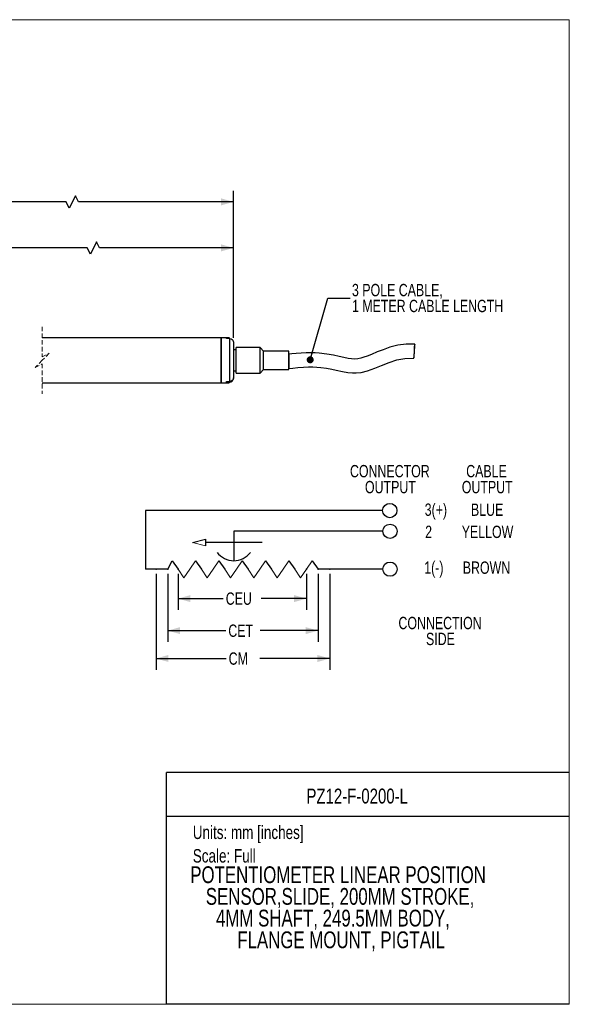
# Model space of a CAD drawing. Header units: millimetres. Extents: x 0 to 432, y 0 to 279.
# Tile 2 of 2: x 276 to 432, y 0 to 279. Entities that reach past the tile are written whole.
import ezdxf
from ezdxf.enums import TextEntityAlignment as Align

# ---------------------------------------------------------------- set-up
doc = ezdxf.new("R2010")
doc.units = ezdxf.units.MM
doc.header["$PDSIZE"] = -1
doc.linetypes.add('HIDDEN', pattern=[1.905, 1.27, -0.635])
doc.layers.add('DIMENSIONS', color=140, linetype='Continuous', lineweight=25)
doc.layers.add('TEXT', color=140, linetype='Continuous', lineweight=25)
doc.styles.add('SLDTEXTSTYLE0', font='TXT', dxfattribs={"width": 0.75})
doc.dimstyles.new('SLDDIMSTYLE0', dxfattribs={"dimtxt": 3.5, "dimasz": 3.5, "dimexe": 0, "dimexo": 0.0625, "dimgap": 0.875, "dimtad": 0, "dimtih": 1, "dimtoh": 1, "dimdec": 1, "dimrnd": 1e-09, "dimzin": 12, "dimdsep": 46, "dimtxsty": 'SLDTEXTSTYLE0', "dimsah": 1, "dimcen": 0.09, "dimadec": 0, "dimazin": 3, "dimtfac": 1, "dimtdec": 1, "dimtofl": 0, "dimtmove": 0, "dimatfit": 3, "dimfxl": 0, "dimfrac": 2, "dimtolj": 1, "dimtzin": 12, "dimarcsym": 0})
doc.dimstyles.new('SLDDIMSTYLE7', dxfattribs={"dimtxt": 0.18, "dimasz": 2, "dimexe": 0, "dimexo": 0.0625, "dimgap": 0, "dimtad": 0, "dimtih": 1, "dimtoh": 1, "dimdec": 0, "dimrnd": 1e-09, "dimzin": 0, "dimdsep": 46, "dimtxsty": 'Standard', "dimblk1": 'DOT', "dimblk2": 'DOT', "dimsah": 1, "dimcen": 0.09, "dimadec": 0, "dimazin": 0, "dimtfac": 2, "dimtdec": 0, "dimtofl": 0, "dimtmove": 0, "dimatfit": 3, "dimldrblk": 'DOT', "dimfxl": 0, "dimfrac": 2, "dimtolj": 1, "dimtzin": 0, "dimarcsym": 0})

# ---------------------------------------------------------------- blocks, each defined once
blk = doc.blocks.new('SW_NOTE_0')
at = {"layer": 'TEXT', "color": 0, "insert": (0, 4.91), "char_height": 3.81, "attachment_point": 1, "style": 'SLDTEXTSTYLE0'}
blk.add_mtext('Units: mm [inches]', dxfattribs=at)
blk = doc.blocks.new('SW_NOTE_0_1')
at = {"layer": 'TEXT', "color": 0, "insert": (0, 4.91), "char_height": 3.81, "attachment_point": 1, "style": 'SLDTEXTSTYLE0'}
blk.add_mtext('Scale: Full', dxfattribs=at)
blk = doc.blocks.new('Block1')
at = {"color": 140, "linetype": 'Continuous', "lineweight": 18}
blk.add_line((431.8, 0), (431.8, 65.76), dxfattribs=at)
at = {"layer": 'TEXT'}
for p, q in [((431.8, 65.76), (317.5, 65.76)), ((317.5, 0), (317.5, 65.76)), ((317.5, 53.39), (431.8, 53.39)), ((431.8, 0), (317.5, 0))]:
    blk.add_line(p, q, dxfattribs=at)
for name, p in [('SW_NOTE_0', (324.99, 45.8)), ('SW_NOTE_0_1', (324.99, 39.13))]:
    blk.add_blockref(name, p, dxfattribs=at)
at = {"layer": 'TEXT', "color": 140, "style": 'SLDTEXTSTYLE0', "width": 0.75}
for tag, height, p in [('AUTOATTR0', 4.23, (357.23, 55.71)), ('AUTOATTR1_0', 4.76, (324.27, 32.96)), ('AUTOATTR1_1', 4.76, (328.68, 26.81)), ('AUTOATTR1_2', 4.76, (331.57, 20.65)), ('AUTOATTR1_3', 4.76, (337.61, 14.49))]:
    blk.add_attdef(tag, text='', height=height, dxfattribs=at).set_placement(p, align=Align.BOTTOM_LEFT)
blk = doc.blocks.new('_D')
at = {"layer": 'DIMENSIONS'}
for p, q in [((320.82, 122.2), (320.82, 111.96)), ((357.22, 122.2), (357.22, 111.96)), ((320.82, 115.13), (333.63, 115.13)), ((357.22, 115.13), (344.41, 115.13))]:
    blk.add_line(p, q, dxfattribs=at)
for points in [[(320.82, 115.13), (324.32, 114.13), (324.32, 116.13)], [(357.22, 115.13), (353.72, 116.13), (353.72, 114.13)]]:
    blk.add_solid(points, dxfattribs=at)
at = {"layer": 'DIMENSIONS', "insert": (334.34, 116.87), "char_height": 3.5, "attachment_point": 1, "style": 'SLDTEXTSTYLE0'}
blk.add_mtext('CEU', dxfattribs=at)
blk = doc.blocks.new('_D_1')
at = {"layer": 'DIMENSIONS'}
for p, q in [((317.89, 122.2), (317.89, 102.86)), ((360.52, 122.2), (360.52, 102.86)), ((317.89, 106.04), (334.36, 106.04)), ((360.52, 106.04), (344.06, 106.04))]:
    blk.add_line(p, q, dxfattribs=at)
for points in [[(317.89, 106.04), (321.39, 105.04), (321.39, 107.04)], [(360.52, 106.04), (357.02, 107.04), (357.02, 105.04)]]:
    blk.add_solid(points, dxfattribs=at)
at = {"layer": 'DIMENSIONS', "insert": (335.07, 107.77), "char_height": 3.5, "attachment_point": 1, "style": 'SLDTEXTSTYLE0'}
blk.add_mtext('CET', dxfattribs=at)
blk = doc.blocks.new('_D_2')
at = {"layer": 'DIMENSIONS'}
for p, q in [((314.59, 122.2), (314.59, 94.95)), ((363.83, 122.2), (363.83, 94.95)), ((314.59, 98.13), (334.46, 98.13)), ((363.83, 98.13), (343.96, 98.13))]:
    blk.add_line(p, q, dxfattribs=at)
for points in [[(314.59, 98.13), (318.09, 97.13), (318.09, 99.13)], [(363.83, 98.13), (360.33, 99.13), (360.33, 97.13)]]:
    blk.add_solid(points, dxfattribs=at)
at = {"layer": 'DIMENSIONS', "insert": (335.17, 99.86), "char_height": 3.5, "attachment_point": 1, "style": 'SLDTEXTSTYLE0'}
blk.add_mtext('CM', dxfattribs=at)
blk = doc.blocks.new('SW_NOTE_0_2')
at = {"layer": 'TEXT', "color": 0, "char_height": 3.5, "attachment_point": 2, "style": 'SLDTEXTSTYLE0'}
for s, insert in [('CONNECTOR', (14.77, 4.51)), ('OUTPUT', (14.93, -0.01))]:
    blk.add_mtext(s, dxfattribs=dict(at, insert=insert))
blk = doc.blocks.new('SW_NOTE_0_3')
at = {"layer": 'TEXT', "color": 0, "char_height": 3.5, "attachment_point": 2, "style": 'SLDTEXTSTYLE0'}
for s, insert in [('CONNECTION', (15.7, 4.51)), ('SIDE', (15.82, -0.01))]:
    blk.add_mtext(s, dxfattribs=dict(at, insert=insert))
blk = doc.blocks.new('SW_NOTE_0_4')
at = {"layer": 'TEXT', "color": 0, "char_height": 3.5, "attachment_point": 2, "style": 'SLDTEXTSTYLE0'}
for s, insert in [('CABLE', (7.05, 4.51)), ('OUTPUT', (7.26, -0.01))]:
    blk.add_mtext(s, dxfattribs=dict(at, insert=insert))
blk = doc.blocks.new('SW_NOTE_0_6')
at = {"layer": 'TEXT', "color": 0, "char_height": 3.5, "attachment_point": 1, "style": 'SLDTEXTSTYLE0'}
for s, insert in [('3 POLE CABLE,', (0.53, 4.05)), ('1 METER CABLE LENGTH', (0.53, -0.47))]:
    blk.add_mtext(s, dxfattribs=dict(at, insert=insert))
blk = doc.blocks.new('_Dot')
at = {"color": 0, "linetype": 'ByBlock', "lineweight": -2}
blk.add_line((-0.5, 0), (-1, 0), dxfattribs=at)
at = {"color": 0, "linetype": 'ByBlock', "const_width": 0.5}
blk.add_lwpolyline([(-0.25, 0, 1), (0.25, 0, 1)], format="xyb", close=True, dxfattribs=at)

msp = doc.modelspace()

# ---------------------------------------------------------------- linework, layer by layer
at = {"color": 7, "linetype": 'Continuous', "lineweight": 18}
for p, q in [((0, 279.4), (431.8, 279.4)), ((431.8, 0), (431.8, 279.4)), ((0, 0), (431.8, 0))]:
    msp.add_line(p, q, dxfattribs=at)
at = {"color": 7, "linetype": 'HIDDEN', "lineweight": 18}
for p, q in [((282.26, 192.27), (282.26, 183.74)), ((282.26, 183.74), (284.26, 184.74)), ((284.26, 184.74), (282.26, 182.74)), ((282.26, 182.74), (280.26, 180.74)), ((280.26, 180.74), (282.26, 181.74)), ((282.26, 181.74), (282.26, 173.22))]:
    msp.add_line(p, q, dxfattribs=at)
for p, q in [((333.01, 189.09), (282.26, 189.09)), ((334.51, 189.09), (333.01, 189.09)), ((333.01, 176.39), (333.01, 189.09)), ((333.01, 189.09), (333.01, 180.45)), ((334.51, 189.14), (334.51, 189.09)), ((335.16, 189.14), (335.16, 188.9)), ((335.27, 189.09), (335.27, 188.9)), ((337.26, 185.7), (336.51, 185.7)), ((344.07, 186.34), (337.26, 186.34)), ((337.26, 179.14), (337.26, 186.34)), ((345.07, 185.34), (344.07, 186.34)), ((344.07, 179.14), (344.07, 186.34)), ((352.26, 185.34), (345.07, 185.34)), ((345.07, 180.14), (345.07, 185.34)), ((352.26, 180.14), (352.26, 185.34)), ((352.26, 184.43), (352.26, 180.48)), ((333.01, 180.45), (333.01, 176.39)), ((336.51, 179.79), (337.26, 179.79)), ((337.26, 179.14), (344.07, 179.14)), ((344.07, 179.14), (345.07, 180.14)), ((345.07, 180.14), (352.26, 180.14)), ((282.26, 176.39), (333.01, 176.39)), ((333.01, 176.39), (334.51, 176.39)), ((334.51, 176.7), (335.51, 176.7)), ((334.51, 176.43), (334.51, 176.7)), ((334.51, 176.43), (334.51, 176.34)), ((335.16, 176.7), (335.16, 176.34)), ((335.27, 176.7), (335.27, 176.53)), ((335.27, 176.53), (335.27, 176.4)), ((335.51, 176.7), (335.51, 177.09))]:
    msp.add_line(p, q)
at = {"flags": 128}
for points in [[(335.27, 189.09), (335.26, 189.1), (335.25, 189.11), (335.24, 189.12), (335.22, 189.13), (335.21, 189.13), (335.19, 189.14), (335.17, 189.14), (335.16, 189.14), (334.51, 189.14)], [(335.51, 188.9), (334.51, 188.9), (334.51, 188.99), (334.51, 189.06), (334.51, 189.09)], [(335.51, 177.09), (335.51, 177.63), (335.51, 178.3), (335.51, 179.09), (335.51, 179.97), (335.51, 180.92), (335.51, 181.93), (335.51, 182.95), (335.51, 183.97), (335.51, 184.95), (335.51, 185.88), (335.51, 186.73), (335.51, 187.47), (335.51, 188.09), (335.51, 188.57), (335.51, 188.9), (335.83, 188.85), (336.11, 188.69), (336.33, 188.44), (336.47, 188.13), (336.51, 187.85), (336.51, 187.49), (336.51, 186.99), (336.51, 186.35), (336.51, 185.6), (336.51, 184.76), (336.51, 183.85), (336.51, 182.92), (336.51, 181.97), (336.51, 181.05), (336.51, 180.19), (336.51, 179.4), (336.51, 178.72), (336.51, 178.16), (336.51, 177.75), (336.5, 177.63), (336.4, 177.27), (336.18, 176.97), (335.89, 176.78), (335.57, 176.7), (335.51, 176.7)], [(387.96, 187.37), (385.56, 187.29), (383.15, 187), (380.91, 186.43), (378.97, 185.76), (377.32, 185.11), (375.66, 184.43), (374.41, 183.94), (373.51, 183.62), (372.66, 183.36), (371.77, 183.18), (370.8, 183.11), (370.03, 183.15), (369.07, 183.3), (367.82, 183.57), (366.52, 183.86), (364.94, 184.19), (363.06, 184.51), (360.81, 184.75), (359.67, 184.82), (358.44, 184.85), (357.12, 184.83), (355.7, 184.76), (354.31, 184.66), (353.1, 184.55), (352.26, 184.46)], [(387.96, 187.07), (387.96, 187.35), (387.94, 187.32), (387.91, 186.99), (387.87, 186.42), (387.82, 185.69), (387.77, 184.91), (387.74, 184.21), (387.71, 183.68), (387.71, 183.4), (387.73, 183.43), (387.76, 183.76), (387.8, 184.33), (387.85, 185.06), (387.9, 185.83), (387.93, 186.54), (387.96, 187.07)], [(352.26, 180.46), (353.36, 180.56), (354.82, 180.7), (356.36, 180.81), (357.78, 180.86), (359.06, 180.86), (360.22, 180.8), (361.27, 180.72), (362.96, 180.49), (364.4, 180.23), (365.64, 179.97), (367.49, 179.55), (369.01, 179.27), (370.27, 179.15), (371.38, 179.15), (372.79, 179.32), (374.53, 179.76), (376.62, 180.52), (378.55, 181.3), (380.68, 182.14), (382.91, 182.86), (385.16, 183.26), (387.72, 183.38)], [(334.51, 176.34), (335.16, 176.34), (335.17, 176.35), (335.19, 176.35), (335.21, 176.35), (335.22, 176.36), (335.24, 176.37), (335.25, 176.38), (335.26, 176.39), (335.27, 176.4), (335.34, 176.49), (335.4, 176.59), (335.46, 176.68), (335.49, 176.72)]]:
    msp.add_lwpolyline(points, dxfattribs=at)
for centre, radius, start, end in [((333.3, 187.54), 2.51, 31.9359, 38.092), ((335.46, 177.63), 1.05, 266.7605, 6.2708)]:
    msp.add_arc(centre, radius, start, end)
at = {"layer": 'DIMENSIONS'}
for p, q in [((336.51, 189.12), (336.51, 230.87)), ((336.51, 189.12), (336.51, 217.82)), ((378.84, 140.11), (311.58, 140.11)), ((311.58, 140.11), (311.58, 123.47)), ((378.92, 134.23), (336.62, 134.23)), ((336.62, 134.23), (336.62, 125.89)), ((324.89, 131.04), (328.6, 131.96)), ((328.6, 131.96), (328.6, 130.12)), ((344.64, 131.04), (328.6, 131.04)), ((317.89, 123.47), (319.17, 125.89)), ((319.17, 125.89), (320.82, 123.47)), ((325.79, 125.89), (327.44, 123.47)), ((332.4, 125.89), (334.06, 123.47)), ((339.02, 125.89), (340.67, 123.47)), ((345.64, 125.89), (347.29, 123.47)), ((352.25, 125.89), (353.91, 123.47)), ((358.87, 125.89), (360.52, 123.47)), ((317.89, 123.47), (311.58, 123.47)), ((378.92, 123.47), (360.52, 123.47))]:
    msp.add_line(p, q, dxfattribs=at)
at = {"layer": 'DIMENSIONS', "color": 140, "linetype": 'Continuous', "lineweight": 18}
for p, q in [((324.89, 131.04), (328.6, 130.12)), ((325.79, 125.89), (324.13, 123.47)), ((332.4, 125.89), (330.75, 123.47)), ((339.02, 125.89), (337.37, 123.47)), ((345.64, 125.89), (343.98, 123.47)), ((352.25, 125.89), (350.6, 123.47)), ((358.87, 125.89), (357.22, 123.47)), ((322.48, 121.06), (320.82, 123.47)), ((322.48, 121.06), (324.13, 123.47)), ((329.1, 121.06), (327.44, 123.47)), ((329.1, 121.06), (330.75, 123.47)), ((335.71, 121.06), (334.06, 123.47)), ((335.71, 121.06), (337.37, 123.47)), ((342.33, 121.06), (340.67, 123.47)), ((342.33, 121.06), (343.98, 123.47)), ((348.95, 121.06), (347.29, 123.47)), ((348.95, 121.06), (350.6, 123.47)), ((355.56, 121.06), (353.91, 123.47)), ((355.56, 121.06), (357.22, 123.47))]:
    msp.add_line(p, q, dxfattribs=at)
at = {"layer": 'DIMENSIONS'}
for points in [[(336.51, 227.7), (292.55, 227.7), (291.68, 229.45), (289.93, 225.95), (289.05, 227.7), (253.76, 227.7)], [(336.51, 214.65), (298.55, 214.65), (297.68, 216.4), (295.93, 212.9), (295.05, 214.65), (265.76, 214.65)]]:
    msp.add_lwpolyline(points, dxfattribs=at)
for centre in [(380.87, 140.11), (380.94, 134.23), (380.94, 123.47)]:
    msp.add_circle(centre, 2.02, dxfattribs=at)
msp.add_arc((336.62, 131.89), 6, 217.6656, 322.3344, dxfattribs=at)
for p in [(314.59, 123.47), (317.89, 123.47), (320.82, 123.47), (357.22, 123.47), (360.52, 123.47), (363.83, 123.47)]:
    msp.add_point(p, dxfattribs=at)
for points in [[(336.51, 227.7), (333.01, 228.7), (333.01, 226.7)], [(336.51, 214.65), (333.01, 215.65), (333.01, 213.65)]]:
    msp.add_solid(points, dxfattribs=at)

# ---------------------------------------------------------------- block references
at = {"color": 7, "linetype": 'Continuous'}
ref = msp.add_blockref('Block1', (0, 0), dxfattribs=at)
ref.add_attrib('AUTOATTR0', 'PZ12-F-0200-L', dxfattribs={"layer": 'TEXT', "height": 4.2333, "style": 'SLDTEXTSTYLE0', "width": 0.75}).set_placement((357.23, 55.71), align=Align.BOTTOM_LEFT)
ref.add_attrib('AUTOATTR1_0', 'POTENTIOMETER LINEAR POSITION ', dxfattribs={"layer": 'TEXT', "height": 4.7625, "style": 'SLDTEXTSTYLE0', "width": 0.75}).set_placement((324.27, 32.96), align=Align.BOTTOM_LEFT)
ref.add_attrib('AUTOATTR1_1', 'SENSOR,SLIDE, 200MM STROKE, ', dxfattribs={"layer": 'TEXT', "height": 4.7625, "style": 'SLDTEXTSTYLE0', "width": 0.75}).set_placement((328.68, 26.81), align=Align.BOTTOM_LEFT)
ref.add_attrib('AUTOATTR1_2', '4MM SHAFT, 249.5MM BODY, ', dxfattribs={"layer": 'TEXT', "height": 4.7625, "style": 'SLDTEXTSTYLE0', "width": 0.75}).set_placement((331.57, 20.65), align=Align.BOTTOM_LEFT)
ref.add_attrib('AUTOATTR1_3', 'FLANGE MOUNT, PIGTAIL', dxfattribs={"layer": 'TEXT', "height": 4.7625, "style": 'SLDTEXTSTYLE0', "width": 0.75}).set_placement((337.61, 14.49), align=Align.BOTTOM_LEFT)
at = {"layer": 'TEXT'}
for name, p in [('SW_NOTE_0_6', (369.62, 200.38)), ('SW_NOTE_0_2', (366.12, 148.53)), ('SW_NOTE_0_4', (401.26, 148.53)), ('SW_NOTE_0_3', (379.43, 105.44))]:
    msp.add_blockref(name, p, dxfattribs=at)

# ---------------------------------------------------------------- texts
at = {"layer": 'TEXT', "char_height": 3.5, "style": 'SLDTEXTSTYLE0'}
for s, insert, attachment_point in [('3(+)', (390.78, 142.11), 1), ('BLUE', (408.49, 142.11), 2), ('2', (390.91, 135.82), 1), ('YELLOW', (408.6, 135.82), 2), ('1(-)', (390.65, 125.66), 1), ('BROWN', (408.31, 125.66), 2)]:
    msp.add_mtext(s, dxfattribs=dict(at, insert=insert, attachment_point=attachment_point))

# ---------------------------------------------------------------- dimensions: what is measured, and where the dimension line sits
at = {"layer": 'DIMENSIONS'}
for base, p1, p2, text, picture, middle in [((363.83, 98.13), (314.59, 123.47), (363.83, 123.47), 'CM', '_D_2', (339.21, 98.13)), ((357.22, 115.13), (320.82, 123.47), (357.22, 123.47), 'CEU', '_D', (339.02, 115.13))]:
    dim = msp.add_linear_dim(base=base, p1=p1, p2=p2, text=text, dimstyle='SLDDIMSTYLE0', dxfattribs=at)
    dim.commit()
    dim.dimension.update_dxf_attribs({"geometry": picture, "text_midpoint": middle, "dimtype": 160})
dim = msp.add_linear_dim(base=(360.52, 106.04), p1=(317.89, 123.47), p2=(360.52, 123.47), angle=0, text='CET', dimstyle='SLDDIMSTYLE0', dxfattribs=at)
dim.commit()
dim.dimension.update_dxf_attribs({"geometry": '_D_1', "text_midpoint": (339.21, 106.04), "dimtype": 160})

# ---------------------------------------------------------------- leaders
at = {"layer": 'TEXT'}
msp.add_leader([(358.3, 182.89), (363.27, 200.38), (369.62, 200.38)], dimstyle='SLDDIMSTYLE7', dxfattribs=at)

doc.saveas('drawing.dxf')
